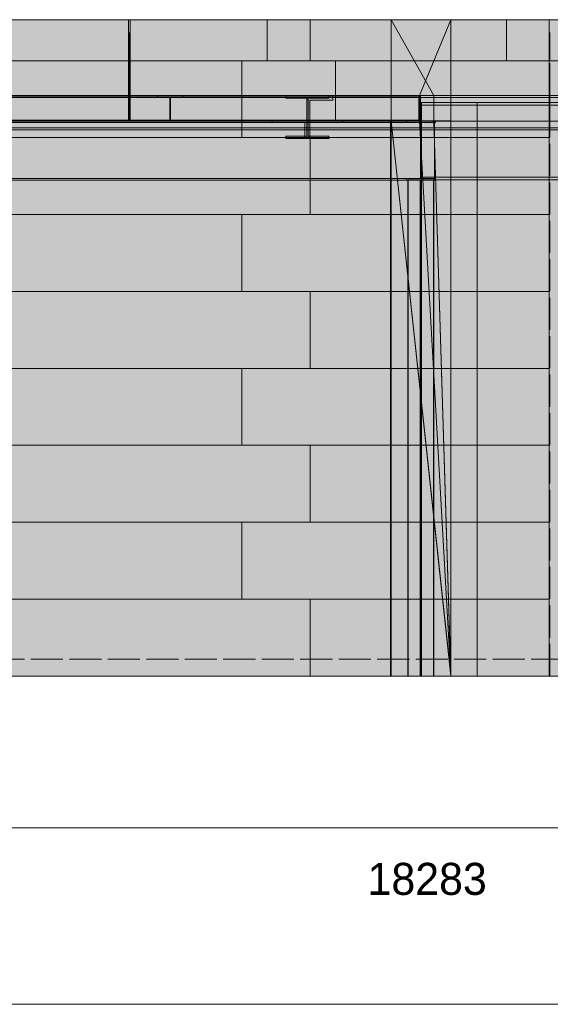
# Model space of a CAD drawing. Header units: millimetres. Extents: x 17 to 413, y 4 to 292.
# Tile 185 of 189: x 191 to 212, y 186 to 225. Entities that reach past the tile are written whole.
import ezdxf
from ezdxf.enums import TextEntityAlignment as Align

# ---------------------------------------------------------------- set-up
doc = ezdxf.new("R2010")
doc.units = ezdxf.units.MM
doc.linetypes.add('DASHED', pattern=[1.524, 1.27, -0.254])
for name, color, linetype in [('FILL-C_9EB2DB', 7, 'Continuous'), ('FILL-EPS', 7, 'Continuous'), ('LINE-C_2E8C94', 7, 'Continuous'), ('LINE-C_337880', 7, 'Continuous'), ('LINE-INK', 7, 'Continuous'), ('LINE-STEEL', 7, 'Continuous'), ('LINE-STEEL-DASH', 7, 'DASHED'), ('LINE-TEAL_DK-DASH', 7, 'DASHED'), ('TEXT-INK', 7, 'Continuous')]:
    doc.layers.add(name, color=color, linetype=linetype)

msp = doc.modelspace()

# ---------------------------------------------------------------- hatches: boundary and pattern name
at = {"layer": 'FILL-C_9EB2DB', "true_color": 0x9eb2db}
h = msp.add_hatch(color=9, dxfattribs=at)
h.dxf.hatch_style = 1
h.paths.add_polyline_path([(175.241, 221.918), (176.594, 221.918), (176.594, 222.192), (207.148, 222.192), (207.148, 221.267), (176.594, 221.267), (175.241, 221.267)])
h = msp.add_hatch(color=9, dxfattribs=at)
h.dxf.hatch_style = 1
h.paths.add_polyline_path([(175.241, 221.267), (175.241, 221.918), (176.594, 221.918), (176.594, 222.192), (207.148, 222.192), (207.148, 221.267), (176.594, 221.267)])
h = msp.add_hatch(color=9, dxfattribs=at)
h.dxf.hatch_style = 1
h.paths.add_polyline_path([(175.241, 221.918), (176.594, 221.918), (176.594, 222.192), (207.148, 222.192), (207.148, 221.267), (176.594, 221.267), (175.241, 221.267)])
h = msp.add_hatch(color=9, dxfattribs=at)
h.dxf.hatch_style = 1
h.paths.add_polyline_path([(175.241, 221.267), (175.241, 221.918), (176.594, 221.918), (176.594, 222.192), (207.148, 222.192), (207.148, 221.267), (176.594, 221.267)])
h = msp.add_hatch(color=9, dxfattribs=at)
h.dxf.hatch_style = 1
h.paths.add_polyline_path([(175.241, 221.918), (176.594, 221.918), (176.594, 222.164), (207.218, 222.164), (207.218, 220.956), (176.594, 220.956), (175.241, 220.956)])
h = msp.add_hatch(color=9, dxfattribs=at)
h.dxf.hatch_style = 1
h.paths.add_polyline_path([(175.241, 220.956), (175.241, 221.918), (176.594, 221.918), (176.594, 222.164), (207.218, 222.164), (207.218, 220.956), (176.594, 220.956)])
h = msp.add_hatch(color=9, dxfattribs=at)
h.dxf.hatch_style = 1
h.paths.add_polyline_path([(176.594, 222.238), (207.148, 222.238), (207.148, 222.192), (176.594, 222.192)])
h = msp.add_hatch(color=9, dxfattribs=at)
h.dxf.hatch_style = 1
h.paths.add_polyline_path([(176.594, 222.192), (176.594, 222.238), (207.148, 222.238), (207.148, 222.192)])
h = msp.add_hatch(color=9, dxfattribs=at)
h.dxf.hatch_style = 1
h.paths.add_polyline_path([(176.594, 222.238), (207.148, 222.238), (207.148, 222.192), (176.594, 222.192)])
h = msp.add_hatch(color=9, dxfattribs=at)
h.dxf.hatch_style = 1
h.paths.add_polyline_path([(176.594, 222.192), (176.594, 222.238), (207.148, 222.238), (207.148, 222.192)])
h = msp.add_hatch(color=9, dxfattribs=at)
h.dxf.hatch_style = 1
h.paths.add_polyline_path([(176.594, 222.238), (207.218, 222.238), (207.218, 222.164), (176.594, 222.164)])
h = msp.add_hatch(color=9, dxfattribs=at)
h.dxf.hatch_style = 1
h.paths.add_polyline_path([(176.594, 222.164), (176.594, 222.238), (207.218, 222.238), (207.218, 222.164)])
h = msp.add_hatch(color=9, dxfattribs=at)
h.dxf.hatch_style = 1
h.paths.add_polyline_path([(196.794, 222.238), (197.808, 222.238), (197.808, 222.192), (197.32, 222.192), (197.32, 222.111), (197.32, 221.267), (197.808, 221.267), (197.808, 221.222), (197.819, 221.221), (197.819, 221.221), (197.819, 221.221), (197.811, 221.221), (197.808, 221.222), (196.794, 221.222), (196.794, 221.267), (197.282, 221.267), (197.282, 221.348), (197.282, 222.192), (196.794, 222.192)])
h = msp.add_hatch(color=9, dxfattribs=at)
h.dxf.hatch_style = 1
h.paths.add_polyline_path([(196.794, 221.222), (196.794, 221.267), (197.282, 221.267), (197.282, 222.111), (197.282, 222.192), (196.794, 222.192), (196.794, 222.238), (197.808, 222.238), (197.808, 222.192), (197.32, 222.192), (197.32, 221.348), (197.32, 221.267), (197.808, 221.267), (197.808, 221.222), (197.812, 221.221), (197.811, 221.221), (197.808, 221.222)])
h = msp.add_hatch(color=9, dxfattribs=at)
h.dxf.hatch_style = 1
h.paths.add_polyline_path([(197.282, 222.111), (197.32, 222.111), (197.32, 221.348), (197.282, 221.348)])
h = msp.add_hatch(color=9, dxfattribs=at)
h.dxf.hatch_style = 1
h.paths.add_polyline_path([(197.282, 221.348), (197.282, 222.111), (197.32, 222.111), (197.32, 221.348)])
h = msp.add_hatch(color=9, dxfattribs=at)
h.dxf.hatch_style = 1
h.paths.add_polyline_path([(197.808, 222.238), (197.819, 222.239), (197.819, 222.238), (197.819, 222.238)])
h = msp.add_hatch(color=9, dxfattribs=at)
h.dxf.hatch_style = 1
h.paths.add_polyline_path([(201.886, 220.544), (201.886, 220.638), (202.706, 220.638), (202.706, 222.143), (201.886, 222.143), (201.886, 222.238), (203.583, 222.238), (203.583, 222.143), (202.763, 222.143), (202.763, 222.084), (202.763, 220.638), (203.583, 220.638), (203.583, 220.544), (203.594, 220.543), (203.593, 220.543), (203.593, 220.543), (203.593, 220.543), (203.586, 220.543), (203.583, 220.544)])
h = msp.add_hatch(color=9, dxfattribs=at)
h.dxf.hatch_style = 1
h.paths.add_polyline_path([(201.886, 220.544), (201.886, 220.638), (202.706, 220.638), (202.706, 222.143), (201.886, 222.143), (201.886, 222.238), (203.583, 222.238), (203.583, 222.143), (202.763, 222.143), (202.763, 220.638), (203.583, 220.638), (203.583, 220.544)])
h = msp.add_hatch(color=9, dxfattribs=at)
h.dxf.hatch_style = 1
h.paths.add_polyline_path([(201.886, 220.638), (202.706, 220.638), (202.706, 222.084), (202.763, 222.084), (202.763, 220.638), (203.583, 220.638), (203.583, 220.544), (203.594, 220.543), (203.593, 220.543), (203.593, 220.543), (203.586, 220.543), (203.583, 220.544), (201.886, 220.544)])
h = msp.add_hatch(color=9, dxfattribs=at)
h.dxf.hatch_style = 1
h.paths.add_polyline_path([(202.828, 222.064), (203.748, 222.064), (203.748, 222.164), (245.088, 222.164), (245.088, 222.064), (246.008, 222.064), (246.008, 220.956), (245.088, 220.956), (203.748, 220.956), (202.828, 220.956)])
h = msp.add_hatch(color=9, dxfattribs=at)
h.dxf.hatch_style = 1
h.paths.add_polyline_path([(202.828, 220.956), (202.828, 222.064), (203.748, 222.064), (203.748, 222.164), (245.088, 222.164), (245.088, 222.064), (246.008, 222.064), (246.008, 220.956), (245.088, 220.956), (203.748, 220.956)])
h = msp.add_hatch(color=9, dxfattribs=at)
h.dxf.hatch_style = 1
h.paths.add_polyline_path([(202.828, 222.064), (203.748, 222.064), (203.748, 222.164), (245.088, 222.164), (245.088, 222.064), (246.008, 222.064), (246.008, 220.956), (245.088, 220.956), (203.748, 220.956), (202.828, 220.956)])
h = msp.add_hatch(color=9, dxfattribs=at)
h.dxf.hatch_style = 1
h.paths.add_polyline_path([(202.828, 220.956), (202.828, 222.064), (203.748, 222.064), (203.748, 222.164), (245.088, 222.164), (245.088, 222.064), (246.008, 222.064), (246.008, 220.956), (245.088, 220.956), (203.748, 220.956)])
h = msp.add_hatch(color=9, dxfattribs=at)
h.dxf.hatch_style = 1
h.paths.add_polyline_path([(203.583, 222.238), (203.593, 222.239), (203.593, 222.239), (203.593, 222.239), (203.594, 222.238)])
h = msp.add_hatch(color=9, dxfattribs=at)
h.dxf.hatch_style = 1
h.paths.add_polyline_path([(203.748, 222.238), (245.088, 222.238), (245.088, 222.164), (203.748, 222.164)])
h = msp.add_hatch(color=9, dxfattribs=at)
h.dxf.hatch_style = 1
h.paths.add_polyline_path([(203.748, 222.164), (203.748, 222.238), (245.088, 222.238), (245.088, 222.164)])
h = msp.add_hatch(color=9, dxfattribs=at)
h.dxf.hatch_style = 1
h.paths.add_polyline_path([(203.748, 222.238), (245.088, 222.238), (245.088, 222.164), (203.748, 222.164)])
h = msp.add_hatch(color=9, dxfattribs=at)
h.dxf.hatch_style = 1
h.paths.add_polyline_path([(203.748, 222.164), (203.748, 222.238), (245.088, 222.238), (245.088, 222.164)])
h = msp.add_hatch(color=9, dxfattribs=at)
h.dxf.hatch_style = 1
h.paths.add_polyline_path([(207.251, 221.964), (267.754, 221.964), (267.754, 221.858), (207.251, 221.858)])
h = msp.add_hatch(color=9, dxfattribs=at)
h.dxf.hatch_style = 1
h.paths.add_polyline_path([(207.251, 221.858), (207.251, 221.964), (267.754, 221.964), (267.754, 221.858)])
h = msp.add_hatch(color=9, dxfattribs=at)
h.dxf.hatch_style = 1
h.paths.add_polyline_path([(207.251, 221.858), (267.754, 221.858), (267.754, 219.004), (207.251, 219.004)])
h = msp.add_hatch(color=9, dxfattribs=at)
h.dxf.hatch_style = 1
h.paths.add_polyline_path([(207.251, 219.004), (207.251, 221.858), (267.754, 221.858), (267.754, 219.004)])
h = msp.add_hatch(color=9, dxfattribs=at)
h.dxf.hatch_style = 1
h.paths.add_polyline_path([(175.241, 221.267), (176.594, 221.267), (207.148, 221.267), (207.148, 221.222), (176.594, 221.222), (175.241, 221.222)])
h = msp.add_hatch(color=9, dxfattribs=at)
h.dxf.hatch_style = 1
h.paths.add_polyline_path([(175.241, 221.222), (175.241, 221.267), (176.594, 221.267), (207.148, 221.267), (207.148, 221.222), (176.594, 221.222)])
h = msp.add_hatch(color=9, dxfattribs=at)
h.dxf.hatch_style = 1
h.paths.add_polyline_path([(175.241, 221.267), (176.594, 221.267), (207.148, 221.267), (207.148, 221.222), (176.594, 221.222), (175.241, 221.222)])
h = msp.add_hatch(color=9, dxfattribs=at)
h.dxf.hatch_style = 1
h.paths.add_polyline_path([(175.241, 221.222), (175.241, 221.267), (176.594, 221.267), (207.148, 221.267), (207.148, 221.222), (176.594, 221.222)])
h = msp.add_hatch(color=9, dxfattribs=at)
h.dxf.hatch_style = 1
h.paths.add_polyline_path([(175.241, 220.956), (176.594, 220.956), (207.218, 220.956), (207.218, 220.883), (176.594, 220.883), (175.241, 220.883)])
h = msp.add_hatch(color=9, dxfattribs=at)
h.dxf.hatch_style = 1
h.paths.add_polyline_path([(175.241, 220.883), (175.241, 220.956), (176.594, 220.956), (207.218, 220.956), (207.218, 220.883), (176.594, 220.883)])
h = msp.add_hatch(color=9, dxfattribs=at)
h.dxf.hatch_style = 1
h.paths.add_polyline_path([(185.134, 221.238), (207.774, 221.238), (207.774, 221.173), (185.134, 221.173)])
h = msp.add_hatch(color=9, dxfattribs=at)
h.dxf.hatch_style = 1
h.paths.add_polyline_path([(185.134, 221.173), (185.134, 221.238), (207.774, 221.238), (207.774, 221.173)])
h = msp.add_hatch(color=9, dxfattribs=at)
h.dxf.hatch_style = 1
h.paths.add_polyline_path([(185.134, 221.173), (207.774, 221.173), (207.774, 218.96), (185.134, 218.96)])
h = msp.add_hatch(color=9, dxfattribs=at)
h.dxf.hatch_style = 1
h.paths.add_polyline_path([(185.134, 218.96), (185.134, 221.173), (207.774, 221.173), (207.774, 218.96)])
h = msp.add_hatch(color=9, dxfattribs=at)
h.dxf.hatch_style = 1
h.paths.add_polyline_path([(201.339, 221.171), (201.339, 221.238), (202.706, 221.238), (202.706, 220.571), (202.639, 220.571), (202.639, 221.171)])
h = msp.add_hatch(color=9, dxfattribs=at)
h.dxf.hatch_style = 1
h.paths.add_polyline_path([(201.339, 221.238), (202.706, 221.238), (202.706, 220.571), (202.639, 220.571), (202.639, 221.171), (201.339, 221.171)])
h = msp.add_hatch(color=9, dxfattribs=at)
h.dxf.hatch_style = 1
h.paths.add_polyline_path([(202.763, 221.238), (204.13, 221.238), (204.13, 221.171), (202.83, 221.171), (202.83, 220.571), (202.763, 220.571)])
h = msp.add_hatch(color=9, dxfattribs=at)
h.dxf.hatch_style = 1
h.paths.add_polyline_path([(202.763, 221.238), (204.13, 221.238), (204.13, 221.171), (202.83, 221.171), (202.83, 220.571), (202.763, 220.571)])
h = msp.add_hatch(color=9, dxfattribs=at)
h.dxf.hatch_style = 1
h.paths.add_polyline_path([(202.828, 220.956), (245.088, 220.956), (246.008, 220.956), (246.008, 220.883), (203.748, 220.883), (202.828, 220.883)])
h = msp.add_hatch(color=9, dxfattribs=at)
h.dxf.hatch_style = 1
h.paths.add_polyline_path([(202.828, 220.883), (202.828, 220.956), (203.748, 220.956), (245.088, 220.956), (246.008, 220.956), (246.008, 220.883), (245.088, 220.883), (203.748, 220.883)])
h = msp.add_hatch(color=9, dxfattribs=at)
h.dxf.hatch_style = 1
h.paths.add_polyline_path([(202.828, 220.956), (245.088, 220.956), (246.008, 220.956), (246.008, 220.883), (203.748, 220.883), (202.828, 220.883)])
h = msp.add_hatch(color=9, dxfattribs=at)
h.dxf.hatch_style = 1
h.paths.add_polyline_path([(202.828, 220.883), (202.828, 220.956), (203.748, 220.956), (245.088, 220.956), (246.008, 220.956), (246.008, 220.883), (245.088, 220.883), (203.748, 220.883)])
h = msp.add_hatch(color=9, dxfattribs=at)
h.dxf.hatch_style = 1
h.paths.add_polyline_path([(206.664, 221.238), (207.805, 221.238), (207.805, 221.173), (207.258, 221.173), (207.258, 221.091), (207.258, 218.96), (207.805, 218.96), (207.805, 218.895), (206.664, 218.895), (206.664, 218.96), (207.211, 218.96), (207.211, 219.042), (207.211, 221.173), (206.664, 221.173)])
h = msp.add_hatch(color=9, dxfattribs=at)
h.dxf.hatch_style = 1
h.paths.add_polyline_path([(206.664, 218.895), (206.664, 218.96), (207.211, 218.96), (207.211, 221.051), (207.211, 221.173), (206.664, 221.173), (206.664, 221.238), (207.805, 221.238), (207.805, 221.173), (207.258, 221.173), (207.258, 218.96), (207.805, 218.96), (207.805, 218.895)])
h = msp.add_hatch(color=9, dxfattribs=at)
h.dxf.hatch_style = 1
h.paths.add_polyline_path([(206.664, 218.895), (206.664, 218.96), (207.211, 218.96), (207.211, 221.051), (207.258, 221.051), (207.258, 218.96), (207.805, 218.96), (207.805, 218.895)])
h = msp.add_hatch(color=9, dxfattribs=at)
h.dxf.hatch_style = 1
h.paths.add_polyline_path([(207.211, 221.091), (207.258, 221.091), (207.258, 219.042), (207.211, 219.042)])
h = msp.add_hatch(color=9, dxfattribs=at)
h.dxf.hatch_style = 1
h.paths.add_polyline_path([(207.805, 221.238), (207.815, 221.239), (207.815, 221.239), (207.815, 221.238)])
h = msp.add_hatch(color=9, dxfattribs=at)
h.dxf.hatch_style = 1
h.paths.add_polyline_path([(185.134, 218.96), (207.774, 218.96), (207.774, 218.895), (185.134, 218.895)])
h = msp.add_hatch(color=9, dxfattribs=at)
h.dxf.hatch_style = 1
h.paths.add_polyline_path([(185.134, 218.895), (185.134, 218.96), (207.774, 218.96), (207.774, 218.895)])
h = msp.add_hatch(color=9, dxfattribs=at)
h.dxf.hatch_style = 1
h.paths.add_polyline_path([(207.251, 219.004), (267.754, 219.004), (267.754, 218.898), (207.251, 218.898)])
h = msp.add_hatch(color=9, dxfattribs=at)
h.dxf.hatch_style = 1
h.paths.add_polyline_path([(207.251, 218.898), (207.251, 219.004), (267.754, 219.004), (267.754, 218.898)])
h = msp.add_hatch(color=9, dxfattribs=at)
h.dxf.hatch_style = 1
h.paths.add_polyline_path([(206.714, 199.238), (206.714, 218.898), (207.728, 218.898), (207.728, 199.238)])
h = msp.add_hatch(color=9, dxfattribs=at)
h.dxf.hatch_style = 1
h.paths.add_polyline_path([(206.714, 218.898), (207.202, 218.898), (207.202, 199.238), (206.714, 199.238)])
h = msp.add_hatch(color=9, dxfattribs=at)
h.dxf.hatch_style = 1
h.paths.add_polyline_path([(206.714, 199.238), (206.714, 218.898), (207.202, 218.898), (207.202, 199.238)])
h = msp.add_hatch(color=9, dxfattribs=at)
h.dxf.hatch_style = 1
h.paths.add_polyline_path([(206.714, 218.898), (207.728, 218.898), (207.728, 199.238), (206.714, 199.238)])
h = msp.add_hatch(color=9, dxfattribs=at)
h.dxf.hatch_style = 1
h.paths.add_polyline_path([(206.727, 199.238), (206.727, 218.898), (207.742, 218.898), (207.742, 199.238)])
h = msp.add_hatch(color=9, dxfattribs=at)
h.dxf.hatch_style = 1
h.paths.add_polyline_path([(206.727, 218.898), (207.215, 218.898), (207.215, 199.238), (206.727, 199.238)])
h = msp.add_hatch(color=9, dxfattribs=at)
h.dxf.hatch_style = 1
h.paths.add_polyline_path([(206.727, 199.238), (206.727, 218.898), (207.215, 218.898), (207.215, 199.238)])
h = msp.add_hatch(color=9, dxfattribs=at)
h.dxf.hatch_style = 1
h.paths.add_polyline_path([(206.727, 218.898), (207.742, 218.898), (207.742, 199.238), (206.727, 199.238)])
h = msp.add_hatch(color=9, dxfattribs=at)
h.dxf.hatch_style = 1
h.paths.add_polyline_path([(207.24, 218.898), (207.728, 218.898), (207.728, 199.238), (207.24, 199.238)])
h = msp.add_hatch(color=9, dxfattribs=at)
h.dxf.hatch_style = 1
h.paths.add_polyline_path([(207.24, 199.238), (207.24, 218.898), (207.728, 218.898), (207.728, 199.238)])
h = msp.add_hatch(color=9, dxfattribs=at)
h.dxf.hatch_style = 1
h.paths.add_polyline_path([(207.254, 218.898), (207.742, 218.898), (207.742, 199.238), (207.254, 199.238)])
h = msp.add_hatch(color=9, dxfattribs=at)
h.dxf.hatch_style = 1
h.paths.add_polyline_path([(207.254, 199.238), (207.254, 218.898), (207.742, 218.898), (207.742, 199.238)])
h = msp.add_hatch(color=9, dxfattribs=at)
h.dxf.hatch_style = 1
h.paths.add_polyline_path([(207.805, 218.895), (207.815, 218.894), (207.815, 218.894), (207.815, 218.894)])
h = msp.add_hatch(color=9, dxfattribs=at)
h.dxf.hatch_style = 1
h.paths.add_polyline_path([(207.805, 218.895), (207.815, 218.894), (207.815, 218.894), (207.815, 218.894)])
at = {"layer": 'FILL-EPS', "true_color": 0xccffff}
h = msp.add_hatch(color=7, dxfattribs=at)
h.dxf.hatch_style = 1
h.paths.add_polyline_path([(149.168, 225.238), (266.046, 225.238), (266.046, 222.246), (150.184, 222.246), (150.184, 221.229), (266.046, 221.229), (266.046, 199.238), (149.168, 199.238), (149.168, 199.235), (149.168, 199.238)])
h = msp.add_hatch(color=7, dxfattribs=at)
h.dxf.hatch_style = 1
h.paths.add_polyline_path([(149.168, 225.238), (266.046, 225.238), (266.046, 199.238), (149.168, 199.238)])
h = msp.add_hatch(color=7, dxfattribs=at)
h.dxf.hatch_style = 1
h.paths.add_polyline_path([(184.418, 225.238), (206.046, 225.238), (206.046, 225.241), (206.046, 225.241), (206.046, 225.238), (206.046, 225.238), (206.046, 199.238), (206.021, 199.238), (206.021, 221.241), (187.718, 221.241), (187.718, 199.238), (184.418, 199.238)])
h = msp.add_hatch(color=7, dxfattribs=at)
h.dxf.hatch_style = 1
h.paths.add_polyline_path([(184.418, 225.238), (206.046, 225.238), (206.046, 222.246), (184.418, 222.246)])
h = msp.add_hatch(color=7, dxfattribs=at)
h.dxf.hatch_style = 1
h.paths.add_polyline_path([(206.046, 221.229), (206.046, 221.24), (206.047, 221.24), (206.048, 221.229), (207.168, 221.229), (207.168, 222.246), (206.046, 222.246), (206.046, 222.246), (206.046, 225.238), (206.046, 225.238), (206.046, 225.248), (206.047, 225.248), (206.048, 225.248), (206.048, 225.238), (208.418, 225.238), (208.42, 225.241), (208.418, 225.238), (208.418, 199.238), (206.048, 199.238), (206.048, 199.235), (206.048, 199.238), (206.046, 199.238), (206.046, 221.229)])
h = msp.add_hatch(color=7, dxfattribs=at)
h.dxf.hatch_style = 1
h.paths.add_polyline_path([(206.046, 199.238), (206.046, 225.238), (208.418, 225.238), (208.418, 199.238)])
h = msp.add_hatch(color=7, dxfattribs=at)
h.dxf.hatch_style = 1
h.paths.add_polyline_path([(206.048, 222.246), (206.048, 225.238), (208.418, 225.238), (207.168, 222.246)])
h = msp.add_hatch(color=7, dxfattribs=at)
h.dxf.hatch_style = 1
h.paths.add_polyline_path([(206.048, 221.229), (207.168, 221.229), (207.168, 222.246), (208.418, 225.238), (208.418, 199.238), (208.419, 199.227), (208.419, 199.227), (208.418, 199.238), (206.048, 199.238)])
h = msp.add_hatch(color=7, dxfattribs=at)
h.dxf.hatch_style = 1
h.paths.add_polyline_path([(206.048, 221.229), (208.412, 199.294), (208.417, 199.294), (207.741, 221.229), (207.741, 222.246), (206.048, 225.238), (208.418, 225.238), (208.418, 199.238), (208.418, 199.235), (208.418, 199.238), (206.048, 199.238)])
h = msp.add_hatch(color=7, dxfattribs=at)
h.dxf.hatch_style = 1
h.paths.add_polyline_path([(206.048, 222.246), (206.048, 225.238), (207.741, 222.246)])
h = msp.add_hatch(color=7, dxfattribs=at)
h.dxf.hatch_style = 1
h.paths.add_polyline_path([(206.048, 222.246), (206.048, 225.238), (208.418, 225.238), (208.418, 199.238), (206.048, 199.238), (206.048, 221.229), (207.741, 221.229), (207.741, 222.246)])
h = msp.add_hatch(color=7, dxfattribs=at)
h.dxf.hatch_style = 1
h.paths.add_polyline_path([(206.048, 225.238), (208.418, 225.238), (208.418, 222.246), (208.418, 221.229), (208.418, 199.238), (206.048, 199.238), (206.048, 221.229)])
h = msp.add_hatch(color=7, dxfattribs=at)
h.dxf.hatch_style = 1
h.paths.add_polyline_path([(208.418, 225.238), (208.42, 225.248)])
h = msp.add_hatch(color=7, dxfattribs=at)
h.dxf.hatch_style = 1
h.paths.add_polyline_path([(208.418, 225.238), (208.42, 225.241), (208.418, 225.238)])
h = msp.add_hatch(color=7, dxfattribs=at)
h.dxf.hatch_style = 1
h.paths.add_polyline_path([(208.418, 225.238), (266.046, 225.238), (266.046, 221.968), (209.464, 221.968), (209.464, 199.238), (208.418, 199.238)])
h = msp.add_hatch(color=7, dxfattribs=at)
h.dxf.hatch_style = 1
h.paths.add_polyline_path([(208.418, 225.238), (266.046, 225.238), (266.046, 222.246), (208.418, 222.246)])
h = msp.add_hatch(color=7, dxfattribs=at)
h.dxf.hatch_style = 1
h.paths.add_polyline_path([(150.184, 221.229), (150.184, 222.246), (266.046, 222.246), (266.046, 221.229)])
h = msp.add_hatch(color=7, dxfattribs=at)
h.dxf.hatch_style = 1
h.paths.add_polyline_path([(184.415, 222.247), (184.418, 222.246), (206.046, 222.246), (206.046, 221.229), (206.021, 221.229), (206.021, 221.241), (187.718, 221.241), (187.718, 221.229), (184.418, 221.229), (184.418, 222.246)])
h = msp.add_hatch(color=7, dxfattribs=at)
h.dxf.hatch_style = 1
h.paths.add_polyline_path([(206.046, 222.246), (207.168, 222.246), (207.168, 221.229), (206.046, 221.229)])
h = msp.add_hatch(color=7, dxfattribs=at)
h.dxf.hatch_style = 1
h.paths.add_polyline_path([(207.168, 222.246), (207.741, 222.246), (207.741, 221.229), (207.168, 221.229), (208.418, 199.238), (208.418, 199.238), (206.048, 199.238), (206.048, 221.229), (207.167, 221.229), (207.168, 221.233)])
h = msp.add_hatch(color=7, dxfattribs=at)
h.dxf.hatch_style = 1
h.paths.add_polyline_path([(207.741, 222.246), (208.418, 222.246), (208.418, 221.229), (207.741, 221.229)])
h = msp.add_hatch(color=7, dxfattribs=at)
h.dxf.hatch_style = 1
h.paths.add_polyline_path([(208.418, 222.246), (266.046, 222.246), (266.046, 221.968), (209.464, 221.968), (209.464, 221.229), (208.418, 221.229)])
h = msp.add_hatch(color=7, dxfattribs=at)
h.dxf.hatch_style = 1
h.paths.add_polyline_path([(206.021, 221.229), (206.046, 221.229), (206.046, 199.238), (206.021, 199.238)])
h = msp.add_hatch(color=7, dxfattribs=at)
h.dxf.hatch_style = 1
h.paths.add_polyline_path([(206.048, 199.238), (206.048, 221.229), (207.741, 221.229), (207.741, 221.241), (208.418, 221.241), (208.418, 199.238)])
h = msp.add_hatch(color=7, dxfattribs=at)
h.dxf.hatch_style = 1
h.paths.add_polyline_path([(207.741, 221.229), (208.418, 199.238), (206.048, 221.229)])
h = msp.add_hatch(color=7, dxfattribs=at)
h.dxf.hatch_style = 1
h.paths.add_polyline_path([(208.418, 221.229), (209.464, 221.229), (209.464, 199.238), (208.418, 199.238)])
h = msp.add_hatch(color=7, dxfattribs=at)
h.dxf.hatch_style = 1
h.paths.add_polyline_path([(208.418, 199.238), (208.419, 199.227), (208.419, 199.227)])

# ---------------------------------------------------------------- linework, layer by layer
at = {"layer": 'LINE-C_2E8C94', "lineweight": 5}
for points in [[(149.168, 225.238), (266.046, 225.238), (266.046, 222.246), (150.184, 222.246), (150.184, 221.229), (266.046, 221.229), (266.046, 199.238), (149.168, 199.238), (149.168, 199.235), (149.168, 199.238)], [(149.168, 225.238), (266.046, 225.238), (266.046, 199.238), (266.046, 199.238), (149.168, 199.238)], [(184.418, 225.238), (206.046, 225.238), (206.046, 225.241), (206.046, 225.241), (206.046, 225.238), (206.046, 225.238), (206.046, 199.238), (206.021, 199.238), (206.021, 221.241), (187.718, 221.241), (187.718, 199.238), (184.418, 199.238), (184.418, 199.238)], [(184.418, 225.238), (206.046, 225.238), (206.046, 222.246), (184.418, 222.246)], [(206.046, 221.229), (206.046, 221.229), (206.046, 221.24), (206.047, 221.24), (206.048, 221.229), (207.168, 221.229), (207.168, 222.246), (206.046, 222.246), (206.046, 222.246), (206.046, 225.238), (206.046, 225.238), (206.046, 225.238), (206.046, 225.248), (206.047, 225.248), (206.048, 225.248), (206.048, 225.238), (208.418, 225.238), (208.42, 225.241), (208.418, 225.238), (208.418, 199.238), (208.418, 199.238), (208.418, 199.238), (206.048, 199.238), (206.048, 199.235), (206.048, 199.238), (206.046, 199.238), (206.046, 221.229)], [(206.046, 199.238), (206.046, 225.238), (208.418, 225.238), (208.418, 199.238)], [(206.048, 222.246), (206.048, 225.238), (208.418, 225.238), (207.168, 222.246)], [(206.048, 221.229), (207.168, 221.229), (207.168, 222.246), (208.418, 225.238), (208.418, 199.238), (208.418, 199.238), (208.419, 199.227), (208.419, 199.227), (208.418, 199.238), (206.048, 199.238), (206.048, 221.229)], [(206.048, 221.229), (208.412, 199.294), (208.417, 199.294), (207.741, 221.229), (207.741, 222.246), (206.048, 225.238), (208.418, 225.238), (208.418, 199.238), (208.418, 199.235), (208.418, 199.238), (206.048, 199.238)], [(206.048, 222.246), (206.048, 225.238), (207.741, 222.246)], [(206.048, 222.246), (206.048, 225.238), (208.418, 225.238), (208.418, 199.238), (206.048, 199.238), (206.048, 199.238), (206.048, 221.229), (207.741, 221.229), (207.741, 222.246)], [(206.048, 225.238), (208.418, 225.238), (208.418, 222.246), (208.418, 221.229), (208.418, 199.238), (206.048, 199.238), (206.048, 221.229)], [(208.418, 225.238), (208.42, 225.248), (208.42, 225.248), (208.418, 225.238)], [(208.418, 225.238), (208.42, 225.241), (208.418, 225.238)], [(208.418, 225.238), (266.046, 225.238), (266.046, 225.238), (266.046, 221.968), (209.464, 221.968), (209.464, 199.238), (208.418, 199.238), (208.418, 199.238), (208.418, 225.238)], [(208.418, 225.238), (266.046, 225.238), (266.046, 222.246), (208.418, 222.246)], [(150.184, 221.229), (150.184, 222.246), (266.046, 222.246), (266.046, 222.246), (266.046, 221.229), (150.184, 221.229)], [(184.415, 222.247), (184.418, 222.246), (206.046, 222.246), (206.046, 222.246), (206.046, 222.246), (206.046, 222.246), (206.046, 221.229), (206.021, 221.229), (206.021, 221.241), (187.718, 221.241), (187.718, 221.229), (184.418, 221.229), (184.418, 222.246)], [(206.046, 222.246), (207.168, 222.246), (207.168, 221.229), (206.046, 221.229)], [(207.168, 222.246), (207.741, 222.246), (207.741, 221.229), (207.168, 221.229), (208.418, 199.238), (208.418, 199.238), (206.048, 199.238), (206.048, 221.229), (207.167, 221.229), (207.168, 221.233)], [(207.741, 222.246), (208.418, 222.246), (208.418, 221.229), (207.741, 221.229)], [(208.418, 222.246), (208.418, 222.246), (266.046, 222.246), (266.046, 222.246), (266.046, 221.968), (209.464, 221.968), (209.464, 221.229), (208.418, 221.229), (208.418, 222.246)], [(206.021, 221.229), (206.046, 221.229), (206.046, 199.238), (206.021, 199.238)], [(206.048, 199.238), (206.048, 199.238), (206.048, 221.229), (207.741, 221.229), (207.741, 221.241), (208.418, 221.241), (208.418, 221.241), (208.418, 221.241), (208.418, 221.241), (208.418, 199.238)], [(207.741, 221.229), (208.418, 199.238), (206.048, 221.229)], [(208.418, 221.229), (209.464, 221.229), (209.464, 199.238), (208.418, 199.238)], [(208.418, 199.238), (208.419, 199.227), (208.419, 199.227)]]:
    msp.add_lwpolyline(points, close=True, dxfattribs=at)
at = {"layer": 'LINE-C_337880', "lineweight": 5}
for p, q in [((195.654, 223.622), (195.654, 225.231)), ((195.654, 223.622), (195.654, 225.231)), ((195.718, 223.622), (195.718, 225.231)), ((195.718, 223.622), (195.718, 225.231)), ((201.137, 223.622), (201.137, 225.231)), ((201.137, 223.622), (201.137, 225.231)), ((202.847, 223.622), (202.847, 225.231)), ((202.847, 223.622), (202.847, 225.231)), ((210.62, 223.622), (210.62, 225.231)), ((210.62, 223.622), (210.62, 225.231)), ((212.306, 223.622), (212.306, 225.231)), ((212.306, 223.622), (212.306, 225.231)), ((186.591, 223.622), (200.138, 223.622)), ((186.591, 223.622), (200.138, 223.622)), ((189.329, 223.622), (195.654, 223.622)), ((189.329, 223.622), (195.654, 223.622)), ((195.655, 221.248), (195.655, 223.622)), ((195.655, 222.253), (195.655, 223.622)), ((195.718, 221.248), (195.718, 223.622)), ((195.718, 223.622), (201.137, 223.622)), ((195.718, 222.253), (195.718, 223.622)), ((195.718, 223.622), (201.137, 223.622)), ((200.138, 222.253), (200.138, 223.622)), ((200.138, 223.622), (202.847, 223.622)), ((200.138, 220.574), (200.138, 223.622)), ((200.138, 223.622), (202.847, 223.622)), ((201.137, 223.622), (203.846, 223.622)), ((201.137, 223.622), (203.846, 223.622)), ((202.847, 223.622), (212.306, 223.622)), ((202.847, 223.622), (212.306, 223.622)), ((203.846, 221.248), (203.846, 223.622)), ((203.846, 223.622), (206.039, 223.622)), ((203.846, 222.253), (203.846, 223.622)), ((203.846, 223.622), (206.039, 223.622)), ((206.053, 223.622), (208.412, 223.622)), ((206.053, 223.622), (208.412, 223.622)), ((206.054, 223.622), (207.735, 223.622)), ((206.054, 223.622), (206.955, 223.622)), ((206.054, 223.622), (208.412, 223.622)), ((206.054, 223.622), (208.412, 223.622)), ((206.97, 223.622), (208.412, 223.622)), ((207.75, 223.622), (208.412, 223.622)), ((208.425, 223.622), (210.62, 223.622)), ((208.425, 223.622), (210.62, 223.622)), ((210.62, 223.622), (213.329, 223.622)), ((210.62, 223.622), (213.329, 223.622)), ((212.306, 222.253), (212.306, 223.622)), ((212.306, 220.574), (212.306, 223.622)), ((195.655, 221.248), (195.655, 222.239)), ((195.718, 221.248), (195.718, 222.239)), ((200.138, 221.236), (200.138, 222.239)), ((203.846, 221.248), (203.846, 222.239)), ((212.306, 221.236), (212.306, 222.239)), ((200.138, 220.574), (200.138, 221.223)), ((212.306, 220.574), (212.306, 221.223)), ((186.591, 220.574), (200.138, 220.574)), ((186.591, 220.574), (200.138, 220.574)), ((200.138, 220.574), (202.847, 220.574)), ((200.138, 220.574), (202.847, 220.574)), ((202.847, 217.526), (202.847, 220.574)), ((202.847, 220.574), (212.306, 220.574)), ((202.847, 217.526), (202.847, 220.574)), ((202.847, 220.574), (212.306, 220.574)), ((206.053, 220.574), (208.412, 220.574)), ((206.053, 220.574), (208.412, 220.574)), ((206.054, 220.574), (207.198, 220.574)), ((206.054, 220.574), (208.412, 220.574)), ((206.054, 220.574), (208.412, 220.574)), ((206.054, 220.574), (208.412, 220.574)), ((206.054, 220.574), (208.412, 220.574)), ((206.125, 220.574), (207.754, 220.574)), ((207.768, 220.574), (208.412, 220.574)), ((208.425, 220.574), (209.458, 220.574)), ((208.425, 220.574), (209.458, 220.574)), ((212.306, 217.526), (212.306, 220.574)), ((212.306, 217.526), (212.306, 220.574)), ((186.591, 217.526), (200.138, 217.526)), ((186.591, 217.526), (200.138, 217.526)), ((200.138, 214.478), (200.138, 217.526)), ((200.138, 217.526), (202.847, 217.526)), ((200.138, 214.478), (200.138, 217.526)), ((200.138, 217.526), (202.847, 217.526)), ((202.847, 217.526), (212.306, 217.526)), ((202.847, 217.526), (212.306, 217.526)), ((206.053, 217.526), (208.412, 217.526)), ((206.053, 217.526), (208.412, 217.526)), ((206.054, 217.526), (207.371, 217.526)), ((206.054, 217.526), (208.412, 217.526)), ((206.054, 217.526), (208.412, 217.526)), ((206.054, 217.526), (206.44, 217.526)), ((206.054, 217.526), (208.412, 217.526)), ((206.054, 217.526), (208.412, 217.526)), ((206.454, 217.526), (207.848, 217.526)), ((207.862, 217.526), (208.412, 217.526)), ((208.425, 217.526), (209.458, 217.526)), ((208.425, 217.526), (209.458, 217.526)), ((212.306, 214.478), (212.306, 217.526)), ((212.306, 214.478), (212.306, 217.526)), ((186.591, 214.478), (200.138, 214.478)), ((186.591, 214.478), (200.138, 214.478)), ((200.138, 214.478), (202.847, 214.478)), ((200.138, 214.478), (202.847, 214.478)), ((202.847, 211.43), (202.847, 214.478)), ((202.847, 214.478), (212.306, 214.478)), ((202.847, 211.43), (202.847, 214.478)), ((202.847, 214.478), (212.306, 214.478)), ((206.053, 214.478), (208.412, 214.478)), ((206.053, 214.478), (208.412, 214.478)), ((206.054, 214.478), (207.545, 214.478)), ((206.054, 214.478), (208.412, 214.478)), ((206.054, 214.478), (208.412, 214.478)), ((206.054, 214.478), (206.769, 214.478)), ((206.054, 214.478), (208.412, 214.478)), ((206.054, 214.478), (208.412, 214.478)), ((206.782, 214.478), (207.942, 214.478)), ((207.956, 214.478), (208.412, 214.478)), ((208.425, 214.478), (209.458, 214.478)), ((208.425, 214.478), (209.458, 214.478)), ((212.306, 211.43), (212.306, 214.478)), ((212.306, 211.43), (212.306, 214.478)), ((186.591, 211.43), (200.138, 211.43)), ((186.591, 211.43), (200.138, 211.43)), ((200.138, 208.382), (200.138, 211.43)), ((200.138, 211.43), (202.847, 211.43)), ((200.138, 208.382), (200.138, 211.43)), ((200.138, 211.43), (202.847, 211.43)), ((202.847, 211.43), (212.306, 211.43)), ((202.847, 211.43), (212.306, 211.43)), ((206.053, 211.43), (208.412, 211.43)), ((206.053, 211.43), (208.412, 211.43)), ((206.054, 211.43), (207.718, 211.43)), ((206.054, 211.43), (208.412, 211.43)), ((206.054, 211.43), (208.412, 211.43)), ((206.054, 211.43), (207.097, 211.43)), ((206.054, 211.43), (208.412, 211.43)), ((206.054, 211.43), (208.412, 211.43)), ((207.111, 211.43), (208.036, 211.43)), ((208.049, 211.43), (208.412, 211.43)), ((208.425, 211.43), (209.458, 211.43)), ((208.425, 211.43), (209.458, 211.43)), ((212.306, 208.382), (212.306, 211.43)), ((212.306, 208.382), (212.306, 211.43)), ((186.591, 208.382), (200.138, 208.382)), ((186.591, 208.382), (200.138, 208.382)), ((200.138, 208.382), (202.847, 208.382)), ((200.138, 208.382), (202.847, 208.382)), ((202.847, 205.334), (202.847, 208.382)), ((202.847, 208.382), (212.306, 208.382)), ((202.847, 205.334), (202.847, 208.382)), ((202.847, 208.382), (212.306, 208.382)), ((206.053, 208.382), (208.412, 208.382)), ((206.053, 208.382), (208.412, 208.382)), ((206.054, 208.382), (207.892, 208.382)), ((206.054, 208.382), (208.412, 208.382)), ((206.054, 208.382), (208.412, 208.382)), ((206.054, 208.382), (207.426, 208.382)), ((206.054, 208.382), (208.412, 208.382)), ((206.054, 208.382), (208.412, 208.382)), ((207.439, 208.382), (208.13, 208.382)), ((208.143, 208.382), (208.412, 208.382)), ((208.425, 208.382), (209.458, 208.382)), ((208.425, 208.382), (209.458, 208.382)), ((212.306, 205.334), (212.306, 208.382)), ((212.306, 205.334), (212.306, 208.382)), ((186.591, 205.334), (200.138, 205.334)), ((186.591, 205.334), (200.138, 205.334)), ((200.138, 202.286), (200.138, 205.334)), ((200.138, 205.334), (202.847, 205.334)), ((200.138, 202.286), (200.138, 205.334)), ((200.138, 205.334), (202.847, 205.334)), ((202.847, 205.334), (212.306, 205.334)), ((202.847, 205.334), (212.306, 205.334)), ((206.053, 205.334), (208.412, 205.334)), ((206.053, 205.334), (208.412, 205.334)), ((206.054, 205.334), (208.065, 205.334)), ((206.054, 205.334), (208.412, 205.334)), ((206.054, 205.334), (208.412, 205.334)), ((206.054, 205.334), (207.754, 205.334)), ((206.054, 205.334), (208.412, 205.334)), ((206.054, 205.334), (208.412, 205.334)), ((207.768, 205.334), (208.224, 205.334)), ((208.237, 205.334), (208.412, 205.334)), ((208.425, 205.334), (209.458, 205.334)), ((208.425, 205.334), (209.458, 205.334)), ((212.306, 202.286), (212.306, 205.334)), ((212.306, 202.286), (212.306, 205.334)), ((186.591, 202.286), (200.138, 202.286)), ((186.591, 202.286), (200.138, 202.286)), ((200.138, 202.286), (202.847, 202.286)), ((200.138, 202.286), (202.847, 202.286)), ((202.847, 199.244), (202.847, 202.286)), ((202.847, 202.286), (212.306, 202.286)), ((202.847, 199.244), (202.847, 202.286)), ((202.847, 202.286), (212.306, 202.286)), ((206.053, 202.286), (208.412, 202.286)), ((206.053, 202.286), (208.412, 202.286)), ((206.054, 202.286), (208.238, 202.286)), ((206.054, 202.286), (208.412, 202.286)), ((206.054, 202.286), (208.412, 202.286)), ((206.054, 202.286), (208.083, 202.286)), ((206.054, 202.286), (208.412, 202.286)), ((206.054, 202.286), (208.412, 202.286)), ((208.096, 202.286), (208.318, 202.286)), ((208.425, 202.286), (209.458, 202.286)), ((208.425, 202.286), (209.458, 202.286)), ((212.306, 199.244), (212.306, 202.286)), ((212.306, 199.244), (212.306, 202.286))]:
    msp.add_line(p, q, dxfattribs=at)
at = {"layer": 'LINE-INK', "lineweight": 5}
for p, q in [((57.581, 193.227), (268.421, 193.227)), ((57.581, 186.227), (268.421, 186.227))]:
    msp.add_line(p, q, dxfattribs=at)
at = {"layer": 'LINE-STEEL', "lineweight": 5}
for points in [[(175.241, 221.918), (176.594, 221.918), (176.594, 222.192), (176.594, 222.192), (207.148, 222.192), (207.148, 221.267), (207.148, 221.267), (176.594, 221.267), (175.241, 221.267)], [(175.241, 221.267), (175.241, 221.918), (176.594, 221.918), (176.594, 222.192), (207.148, 222.192), (207.148, 222.192), (207.148, 221.267), (176.594, 221.267), (176.594, 221.267)], [(175.241, 221.918), (176.594, 221.918), (176.594, 222.192), (176.594, 222.192), (207.148, 222.192), (207.148, 221.267), (207.148, 221.267), (176.594, 221.267), (175.241, 221.267)], [(175.241, 221.267), (175.241, 221.918), (176.594, 221.918), (176.594, 222.192), (207.148, 222.192), (207.148, 222.192), (207.148, 221.267), (176.594, 221.267), (176.594, 221.267)], [(175.241, 221.918), (176.594, 221.918), (176.594, 222.164), (207.218, 222.164), (207.218, 220.956), (176.594, 220.956), (175.241, 220.956)], [(175.241, 220.956), (175.241, 221.918), (176.594, 221.918), (176.594, 222.164), (207.218, 222.164), (207.218, 220.956), (176.594, 220.956), (176.594, 220.956)], [(176.594, 222.238), (207.148, 222.238), (207.148, 222.192), (176.594, 222.192)], [(176.594, 222.192), (176.594, 222.238), (207.148, 222.238), (207.148, 222.192)], [(176.594, 222.238), (207.148, 222.238), (207.148, 222.192), (176.594, 222.192)], [(176.594, 222.192), (176.594, 222.238), (207.148, 222.238), (207.148, 222.192)], [(176.594, 222.238), (207.218, 222.238), (207.218, 222.164), (176.594, 222.164)], [(176.594, 222.164), (176.594, 222.238), (207.218, 222.238), (207.218, 222.164)], [(196.794, 222.238), (197.808, 222.238), (197.808, 222.192), (197.32, 222.192), (197.32, 222.111), (197.32, 222.111), (197.32, 221.267), (197.808, 221.267), (197.808, 221.222), (197.819, 221.221), (197.819, 221.221), (197.819, 221.221), (197.811, 221.221), (197.808, 221.222), (196.794, 221.222), (196.794, 221.267), (197.282, 221.267), (197.282, 221.348), (197.282, 221.348), (197.282, 222.192), (196.794, 222.192)], [(196.794, 221.222), (196.794, 221.267), (197.282, 221.267), (197.282, 222.111), (197.282, 222.111), (197.282, 222.192), (196.794, 222.192), (196.794, 222.238), (197.808, 222.238), (197.808, 222.192), (197.32, 222.192), (197.32, 221.348), (197.32, 221.348), (197.32, 221.267), (197.808, 221.267), (197.808, 221.222), (197.812, 221.221), (197.811, 221.221), (197.808, 221.222)], [(197.282, 222.111), (197.32, 222.111), (197.32, 221.348), (197.32, 221.348), (197.282, 221.348), (197.282, 222.111)], [(197.282, 221.348), (197.282, 221.348), (197.282, 222.111), (197.32, 222.111), (197.32, 222.111), (197.32, 221.348)], [(197.808, 222.238), (197.819, 222.239), (197.819, 222.238), (197.819, 222.238)], [(201.886, 220.544), (201.886, 220.638), (202.706, 220.638), (202.706, 222.143), (201.886, 222.143), (201.886, 222.238), (203.583, 222.238), (203.583, 222.143), (202.763, 222.143), (202.763, 222.084), (202.763, 220.638), (203.583, 220.638), (203.583, 220.544), (203.594, 220.543), (203.593, 220.543), (203.593, 220.543), (203.593, 220.543), (203.586, 220.543), (203.583, 220.544)], [(201.886, 220.544), (201.886, 220.638), (202.706, 220.638), (202.706, 222.143), (201.886, 222.143), (201.886, 222.238), (203.583, 222.238), (203.583, 222.143), (202.763, 222.143), (202.763, 220.638), (203.583, 220.638), (203.583, 220.544)], [(201.886, 220.638), (202.706, 220.638), (202.706, 222.084), (202.763, 222.084), (202.763, 220.638), (203.583, 220.638), (203.583, 220.544), (203.594, 220.543), (203.593, 220.543), (203.593, 220.543), (203.586, 220.543), (203.583, 220.544), (201.886, 220.544)], [(202.828, 222.064), (203.748, 222.064), (203.748, 222.164), (203.748, 222.164), (245.088, 222.164), (245.088, 222.064), (246.008, 222.064), (246.008, 220.956), (246.008, 220.956), (245.088, 220.956), (245.088, 220.956), (203.748, 220.956), (202.828, 220.956), (202.828, 222.064)], [(202.828, 220.956), (202.828, 220.956), (202.828, 222.064), (203.748, 222.064), (203.748, 222.164), (245.088, 222.164), (245.088, 222.164), (245.088, 222.064), (246.008, 222.064), (246.008, 222.064), (246.008, 220.956), (245.088, 220.956), (203.748, 220.956), (203.748, 220.956)], [(202.828, 222.064), (203.748, 222.064), (203.748, 222.164), (203.748, 222.164), (245.088, 222.164), (245.088, 222.064), (246.008, 222.064), (246.008, 220.956), (246.008, 220.956), (245.088, 220.956), (245.088, 220.956), (203.748, 220.956), (202.828, 220.956), (202.828, 222.064)], [(202.828, 220.956), (202.828, 220.956), (202.828, 222.064), (203.748, 222.064), (203.748, 222.164), (245.088, 222.164), (245.088, 222.164), (245.088, 222.064), (246.008, 222.064), (246.008, 222.064), (246.008, 220.956), (245.088, 220.956), (203.748, 220.956), (203.748, 220.956)], [(203.583, 222.238), (203.593, 222.239), (203.593, 222.239), (203.593, 222.239), (203.594, 222.238)], [(203.748, 222.238), (245.088, 222.238), (245.088, 222.164), (203.748, 222.164)], [(203.748, 222.164), (203.748, 222.238), (245.088, 222.238), (245.088, 222.238), (245.088, 222.164), (203.748, 222.164)], [(203.748, 222.238), (245.088, 222.238), (245.088, 222.164), (203.748, 222.164)], [(203.748, 222.164), (203.748, 222.238), (245.088, 222.238), (245.088, 222.238), (245.088, 222.164), (203.748, 222.164)], [(207.251, 221.964), (267.754, 221.964), (267.754, 221.858), (207.251, 221.858)], [(207.251, 221.858), (207.251, 221.964), (267.754, 221.964), (267.754, 221.858)], [(207.251, 221.858), (267.754, 221.858), (267.754, 219.004), (207.251, 219.004)], [(207.251, 219.004), (207.251, 221.858), (267.754, 221.858), (267.754, 219.004)], [(175.241, 221.267), (176.594, 221.267), (176.594, 221.267), (207.148, 221.267), (207.148, 221.222), (176.594, 221.222), (176.594, 221.222), (175.241, 221.222)], [(175.241, 221.222), (175.241, 221.267), (176.594, 221.267), (176.594, 221.267), (207.148, 221.267), (207.148, 221.222), (176.594, 221.222), (176.594, 221.222)], [(175.241, 221.267), (176.594, 221.267), (176.594, 221.267), (207.148, 221.267), (207.148, 221.222), (176.594, 221.222), (176.594, 221.222), (175.241, 221.222)], [(175.241, 221.222), (175.241, 221.267), (176.594, 221.267), (176.594, 221.267), (207.148, 221.267), (207.148, 221.222), (176.594, 221.222), (176.594, 221.222)], [(175.241, 220.956), (176.594, 220.956), (176.594, 220.956), (207.218, 220.956), (207.218, 220.883), (176.594, 220.883), (175.241, 220.883)], [(175.241, 220.883), (175.241, 220.956), (176.594, 220.956), (207.218, 220.956), (207.218, 220.883), (176.594, 220.883), (176.594, 220.883)], [(185.134, 221.238), (207.774, 221.238), (207.774, 221.173), (185.134, 221.173)], [(185.134, 221.173), (185.134, 221.238), (207.774, 221.238), (207.774, 221.173)], [(185.134, 221.173), (207.774, 221.173), (207.774, 218.96), (185.134, 218.96)], [(185.134, 218.96), (185.134, 221.173), (207.774, 221.173), (207.774, 218.96)], [(201.339, 221.171), (201.339, 221.238), (202.706, 221.238), (202.706, 220.571), (202.639, 220.571), (202.639, 221.171)], [(201.339, 221.238), (201.339, 221.238), (202.706, 221.238), (202.706, 220.571), (202.639, 220.571), (202.639, 221.171), (201.339, 221.171)], [(202.763, 221.238), (204.13, 221.238), (204.13, 221.238), (204.13, 221.171), (202.83, 221.171), (202.83, 220.571), (202.763, 220.571), (202.763, 221.238)], [(202.763, 221.238), (204.13, 221.238), (204.13, 221.238), (204.13, 221.171), (202.83, 221.171), (202.83, 220.571), (202.763, 220.571)], [(202.828, 220.956), (202.828, 220.956), (202.828, 220.956), (245.088, 220.956), (245.088, 220.956), (245.088, 220.956), (246.008, 220.956), (246.008, 220.883), (246.008, 220.883), (246.008, 220.883), (203.748, 220.883), (203.748, 220.883), (203.748, 220.883), (202.828, 220.883)], [(202.828, 220.883), (202.828, 220.883), (202.828, 220.956), (203.748, 220.956), (203.748, 220.956), (203.748, 220.956), (245.088, 220.956), (245.088, 220.956), (246.008, 220.956), (246.008, 220.956), (246.008, 220.956), (246.008, 220.883), (245.088, 220.883), (245.088, 220.883), (245.088, 220.883), (203.748, 220.883), (203.748, 220.883), (202.828, 220.883)], [(202.828, 220.956), (202.828, 220.956), (202.828, 220.956), (245.088, 220.956), (245.088, 220.956), (245.088, 220.956), (246.008, 220.956), (246.008, 220.883), (246.008, 220.883), (246.008, 220.883), (203.748, 220.883), (203.748, 220.883), (203.748, 220.883), (202.828, 220.883)], [(202.828, 220.883), (202.828, 220.883), (202.828, 220.956), (203.748, 220.956), (203.748, 220.956), (203.748, 220.956), (245.088, 220.956), (245.088, 220.956), (246.008, 220.956), (246.008, 220.956), (246.008, 220.956), (246.008, 220.883), (245.088, 220.883), (245.088, 220.883), (245.088, 220.883), (203.748, 220.883), (203.748, 220.883), (202.828, 220.883)], [(206.664, 221.238), (207.805, 221.238), (207.805, 221.238), (207.805, 221.238), (207.805, 221.173), (207.258, 221.173), (207.258, 221.091), (207.258, 221.091), (207.258, 218.96), (207.805, 218.96), (207.805, 218.895), (206.664, 218.895), (206.664, 218.96), (206.664, 218.96), (207.211, 218.96), (207.211, 219.042), (207.211, 219.042), (207.211, 221.173), (206.664, 221.173)], [(206.664, 218.895), (206.664, 218.96), (206.664, 218.96), (207.211, 218.96), (207.211, 221.051), (207.211, 221.051), (207.211, 221.173), (206.664, 221.173), (206.664, 221.173), (206.664, 221.238), (207.805, 221.238), (207.805, 221.238), (207.805, 221.238), (207.805, 221.173), (207.258, 221.173), (207.258, 218.96), (207.805, 218.96), (207.805, 218.895), (207.805, 218.895), (207.805, 218.895)], [(206.664, 218.895), (206.664, 218.96), (207.211, 218.96), (207.211, 221.051), (207.258, 221.051), (207.258, 221.051), (207.258, 218.96), (207.805, 218.96), (207.805, 218.895), (207.805, 218.895), (207.805, 218.895)], [(207.211, 221.091), (207.258, 221.091), (207.258, 219.042), (207.211, 219.042)], [(207.805, 221.238), (207.815, 221.239), (207.815, 221.239), (207.815, 221.238)], [(185.134, 218.96), (207.774, 218.96), (207.774, 218.895), (185.134, 218.895)], [(185.134, 218.895), (185.134, 218.96), (207.774, 218.96), (207.774, 218.895)], [(207.251, 219.004), (267.754, 219.004), (267.754, 218.898), (207.251, 218.898)], [(207.251, 218.898), (207.251, 219.004), (267.754, 219.004), (267.754, 218.898)], [(206.714, 199.238), (206.714, 199.238), (206.714, 218.898), (207.728, 218.898), (207.728, 218.898), (207.728, 199.238)], [(206.714, 218.898), (207.202, 218.898), (207.202, 199.238), (207.202, 199.238), (206.714, 199.238)], [(206.714, 199.238), (206.714, 199.238), (206.714, 218.898), (207.202, 218.898), (207.202, 199.238)], [(206.714, 218.898), (207.728, 218.898), (207.728, 199.238), (207.728, 199.238), (206.714, 199.238), (206.714, 218.898)], [(206.727, 199.238), (206.727, 199.238), (206.727, 218.898), (207.742, 218.898), (207.742, 218.898), (207.742, 199.238)], [(206.727, 218.898), (207.215, 218.898), (207.215, 199.238), (207.215, 199.238), (206.727, 199.238)], [(206.727, 199.238), (206.727, 199.238), (206.727, 218.898), (207.215, 218.898), (207.215, 199.238)], [(206.727, 218.898), (207.742, 218.898), (207.742, 199.238), (207.742, 199.238), (206.727, 199.238), (206.727, 218.898)], [(207.24, 218.898), (207.728, 218.898), (207.728, 199.238), (207.728, 199.238), (207.24, 199.238)], [(207.24, 199.238), (207.24, 199.238), (207.24, 218.898), (207.728, 218.898), (207.728, 199.238)], [(207.254, 218.898), (207.742, 218.898), (207.742, 199.238), (207.742, 199.238), (207.254, 199.238)], [(207.254, 199.238), (207.254, 199.238), (207.254, 218.898), (207.742, 218.898), (207.742, 199.238)], [(207.805, 218.895), (207.815, 218.894), (207.815, 218.894), (207.815, 218.894)], [(207.805, 218.895), (207.815, 218.894), (207.815, 218.894), (207.815, 218.894)]]:
    msp.add_lwpolyline(points, close=True, dxfattribs=at)
at = {"layer": 'LINE-STEEL-DASH', "lineweight": 5}
msp.add_line((51.578, 199.904), (274.422, 199.904), dxfattribs=at)
for points in [[(182.948, 222.238), (196.794, 222.238), (197.808, 222.238), (201.886, 222.238), (203.583, 222.238), (203.748, 222.238), (207.148, 222.238), (207.218, 222.238), (245.088, 222.238)], [(266.671, 218.898), (207.805, 218.898), (207.805, 218.895), (207.805, 218.895), (207.805, 218.895), (207.774, 218.895), (207.742, 218.895), (207.742, 199.238), (207.742, 199.238), (207.742, 199.238), (207.728, 199.238), (207.254, 199.238), (207.24, 199.238), (207.215, 199.238), (207.202, 199.238), (206.727, 199.238), (206.714, 199.238), (206.714, 199.238), (206.714, 199.238), (206.714, 218.895), (206.664, 218.895), (185.134, 218.895)]]:
    msp.add_lwpolyline(points, dxfattribs=at)
for points in [[(197.819, 222.239), (197.819, 222.238), (197.819, 222.238), (197.808, 222.238)], [(203.583, 222.238), (203.593, 222.239), (203.593, 222.239), (203.593, 222.239), (203.594, 222.238)], [(207.815, 218.894), (207.815, 218.894), (207.805, 218.895), (207.815, 218.894)]]:
    msp.add_lwpolyline(points, close=True, dxfattribs=at)
at = {"layer": 'LINE-TEAL_DK-DASH', "lineweight": 5}
for p, q in [((195.687, 221.248), (195.687, 224.738)), ((195.687, 222.253), (195.687, 224.738)), ((212.337, 222.253), (212.337, 224.738)), ((212.337, 199.244), (212.337, 224.738)), ((195.687, 221.248), (195.687, 222.239)), ((212.337, 221.236), (212.337, 222.239)), ((212.337, 199.244), (212.337, 221.223))]:
    msp.add_line(p, q, dxfattribs=at)

# ---------------------------------------------------------------- texts
at = {"layer": 'TEXT-INK'}
msp.add_text('18283', height=1.27, dxfattribs=at).set_placement((207.478, 190.563), align=Align.CENTER)

doc.saveas('drawing.dxf')
